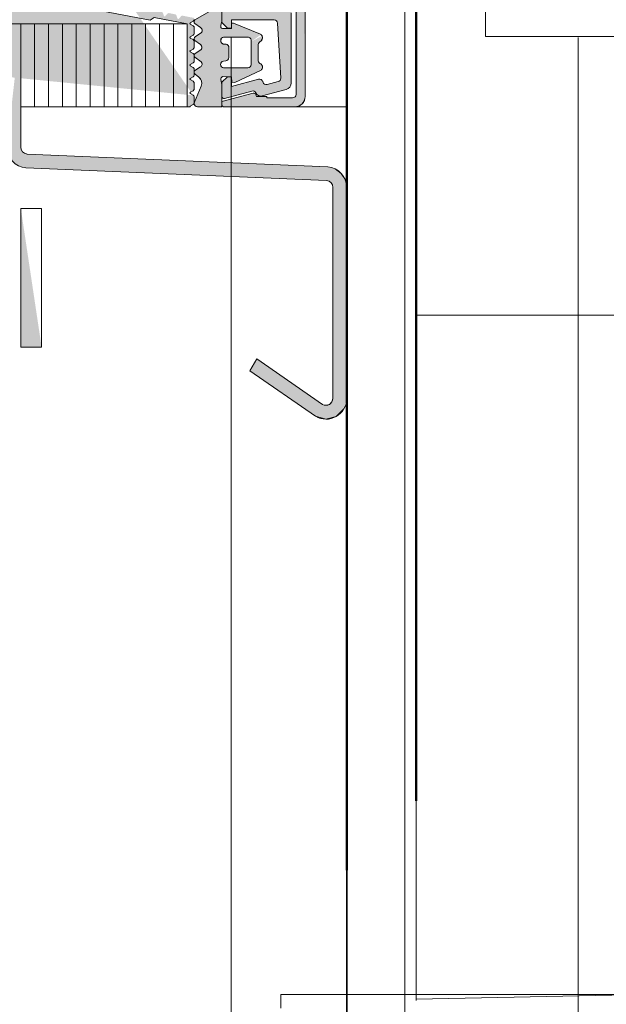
# Model space of a CAD drawing. Header units: millimetres. Extents: x 0 to 96, y -6 to 70.6.
# Tile 12 of 138: x 25.016 to 25.438, y -3.056 to -2.346. Entities that reach past the tile are written whole.
import ezdxf

# ---------------------------------------------------------------- set-up
doc = ezdxf.new("R2010")
doc.units = ezdxf.units.MM
doc.styles.add('Arial Narrow', font='ARIALN.TTF')
doc.dimstyles.new('Arch_Strakon_dimstyle', dxfattribs={"dimtxt": 15.75, "dimasz": 1, "dimexe": 1.25, "dimexo": 0.0625, "dimgap": 1, "dimtad": 0, "dimdec": 3, "dimzin": 12, "dimdsep": 46, "dimtxsty": 'Arial Narrow', "dimblk": 'Arrowhead_Tick', "dimsah": 1, "dimcen": 0, "dimse1": 1, "dimse2": 1, "dimclrd": 6, "dimclrt": 2, "dimazin": 0, "dimtfac": 1, "dimtdec": 4, "dimtmove": 0, "dimatfit": 3, "dimldrblk": 'NONE', "dimfxl": 1, "dimtvp": 1, "dimtolj": 1, "dimtzin": 0, "dimlwd": 13, "dimarcsym": 2})

# ---------------------------------------------------------------- blocks, each defined once
blk = doc.blocks.new('Arrowhead_Tick')
at = {"color": 0, "linetype": 'Continuous', "lineweight": -2}
for p, q in [((0, 20), (0, -10)), ((-1, 0), (0, 0)), ((10, 0), (0, 0))]:
    blk.add_line(p, q, dxfattribs=at)
at = {"color": 2, "linetype": 'Continuous', "lineweight": 35}
blk.add_line((4.419, 4.419), (-4.419, -4.419), dxfattribs=at)
blk = doc.blocks.new('*D90')
at = {"color": 6, "linetype": 'Continuous', "lineweight": 13}
blk.add_line((24.20627, -1.33862), (25.23361, -1.33862), dxfattribs=at)
at = {"layer": 'Defpoints', "color": 0}
for p in [(25.24361, -1.33862), (25.24361, -3.8306), (24.19627, -4.55915)]:
    blk.add_point(p, dxfattribs=at)
at = {"color": 6, "lineweight": 13, "xscale": 0.01, "yscale": 0.01, "zscale": 0.01}
for p, rotation in [((25.24361, -1.33862), 360), ((24.19627, -1.33862), 180)]:
    blk.add_blockref('Arrowhead_Tick', p, dxfattribs=dict(at, rotation=rotation))
at = {"color": 5, "lineweight": 0, "insert": (24.71994, -1.19928), "char_height": 0.175, "attachment_point": 5, "style": 'Arial Narrow'}
blk.add_mtext('\\A1;209', dxfattribs=at)
blk = doc.blocks.new('_None')
blk = doc.blocks.new('*D91')
at = {"color": 6, "linetype": 'Continuous', "lineweight": 13}
blk.add_line((25.25361, -1.33862), (27.66625, -1.33862), dxfattribs=at)
at = {"layer": 'Defpoints', "color": 0}
for p in [(27.67625, -1.33862), (27.67625, -3.3306), (25.24361, -3.8306)]:
    blk.add_point(p, dxfattribs=at)
at = {"color": 6, "lineweight": 13, "xscale": 0.01, "yscale": 0.01, "zscale": 0.01}
for p, rotation in [((27.67625, -1.33862), 360), ((25.24361, -1.33862), 180)]:
    blk.add_blockref('Arrowhead_Tick', p, dxfattribs=dict(at, rotation=rotation))
at = {"color": 5, "lineweight": 0, "insert": (26.45993, -1.19928), "char_height": 0.175, "attachment_point": 5, "style": 'Arial Narrow'}
blk.add_mtext('\\A1;487', dxfattribs=at)
blk = doc.blocks.new('*D215')
at = {"color": 6, "linetype": 'Continuous', "lineweight": 13}
blk.add_line((24.20627, -0.16909), (32.79428, -0.16909), dxfattribs=at)
at = {"layer": 'Defpoints', "color": 0}
for p in [(32.80428, -0.16909), (32.80428, -1.66753), (24.19627, -4.55915)]:
    blk.add_point(p, dxfattribs=at)
at = {"color": 6, "lineweight": 13, "xscale": 0.01, "yscale": 0.01, "zscale": 0.01}
blk.add_blockref('Arrowhead_Tick', (32.80428, -0.16909), dxfattribs=at)
at = {"color": 6, "lineweight": 13, "xscale": 0.01, "yscale": 0.01, "zscale": 0.01, "rotation": 180}
blk.add_blockref('Arrowhead_Tick', (24.19627, -0.16909), dxfattribs=at)
at = {"color": 2, "lineweight": 0, "insert": (28.50027, -0.04003), "char_height": 0.1575, "attachment_point": 5, "style": 'Arial Narrow'}
blk.add_mtext('\\A1;1722', dxfattribs=at)

msp = doc.modelspace()

# ---------------------------------------------------------------- hatches: boundary and pattern name
at = {"lineweight": 13, "true_color": 0x3f0000}
for points in [[(25.1408295, -2.4008682), (25.1410679, -2.4011788), (25.1412177, -2.4015406), (25.1412689, -2.4019288), (25.1412689, -2.4061549), (25.1412177, -2.4065431), (25.1410679, -2.4069049), (25.1408295, -2.4072155), (25.1405189, -2.4074539), (25.1385184, -2.4086088), (25.1384149, -2.4086883), (25.1383354, -2.4087918), (25.1382855, -2.4089124), (25.1382684, -2.4090418), (25.1362688, -2.4090418), (25.1362688, -2.3491423), (25.1124362, -2.3445814), (25.1095109, -2.346567), (24.9867387, -2.3230722), (24.9856482, -2.3231059), (24.9846758, -2.3236009), (24.9840069, -2.3244628), (24.9837688, -2.3255276), (24.9837688, -2.3535552), (24.9838829, -2.3541293), (24.9842081, -2.354616), (24.9846948, -2.3549411), (24.9852688, -2.3550552), (24.9864149, -2.355055), (24.988265, -2.3549317), (24.9900825, -2.3545649), (24.9918356, -2.3539609), (24.9934935, -2.3531304), (24.9950064, -2.3531151), (24.9960972, -2.3541636), (24.9961415, -2.355676), (24.995114, -2.3567867), (24.9934235, -2.3575749), (24.9925819, -2.358313), (24.9922687, -2.3593876), (24.9925819, -2.3604621), (24.9934235, -2.3612002), (24.9951137, -2.3619883), (24.9959553, -2.3627264), (24.9962685, -2.363801), (24.9959553, -2.3648756), (24.9951137, -2.3656136), (24.9934235, -2.3664017), (24.9925819, -2.3671398), (24.9922687, -2.3682144), (24.9925819, -2.369289), (24.9934235, -2.370027), (24.9951137, -2.3708151), (24.9960132, -2.37165), (24.9962558, -2.3728529), (24.9957502, -2.3739711), (24.9946867, -2.3745835), (24.9926852, -2.3750116), (24.9958629, -2.378402), (24.9960356, -2.3786249), (24.9961634, -2.3788763), (24.996242, -2.3791471), (24.9962685, -2.3794278), (24.9962685, -2.3817422), (24.996242, -2.3820229), (24.9961634, -2.3822937), (24.9960356, -2.382545), (24.9958629, -2.3827679), (24.9926852, -2.3861584), (24.9946867, -2.3865864), (24.9957502, -2.3871988), (24.9962558, -2.388317), (24.9960132, -2.38952), (24.9951137, -2.3903548), (24.9934235, -2.391143), (24.9925819, -2.391881), (24.9922687, -2.3929556), (24.9925819, -2.3940302), (24.9934235, -2.3947682), (24.9951137, -2.3955564), (24.9959553, -2.3962944), (24.9962685, -2.397369), (24.9959553, -2.3984436), (24.9951137, -2.3991816), (24.9934235, -2.3999698), (24.9924088, -2.4009383), (24.9921894, -2.4023239), (24.9928552, -2.4035586), (24.9941334, -2.4041365), (24.9957825, -2.405008), (24.9963514, -2.4067844), (24.9955153, -2.4084519), (24.9937515, -2.4090587), (24.9738678, -2.4072087), (24.9735332, -2.4071396), (24.9732221, -2.4069985), (24.9729496, -2.4067924), (24.9727292, -2.4065314), (24.9712762, -2.4039853), (24.9707459, -2.403451), (24.970019, -2.4032553), (24.9692921, -2.403451), (24.9687618, -2.4039853), (24.9676982, -2.4058297), (24.9674665, -2.4061278), (24.9671626, -2.4063518), (24.9668093, -2.4064849), (24.9664331, -2.406517), (24.9508728, -2.4050693), (24.9490951, -2.4045661), (24.9476153, -2.4034598), (24.9466297, -2.401897), (24.9462688, -2.400085), (24.9462688, -2.3600551), (24.9466494, -2.3581417), (24.9477333, -2.3565196), (24.9493554, -2.3554357), (24.9512688, -2.3550551), (24.9672688, -2.3550551), (24.9678429, -2.3551693), (24.9683295, -2.3554944), (24.9686547, -2.3559811), (24.9687688, -2.3565551), (24.9687688, -2.3581277), (24.968788, -2.3583258), (24.9688449, -2.3585166), (24.9689373, -2.3586928), (24.9690618, -2.3588481), (24.9707556, -2.3607466), (24.9709347, -2.3610564), (24.9709969, -2.3614087), (24.9709347, -2.3617611), (24.9707556, -2.3620708), (24.9690618, -2.3639694), (24.968933, -2.3641356), (24.9688391, -2.3643237), (24.9687836, -2.3645265), (24.9687688, -2.3647363), (24.9687688, -2.4002616), (24.969135, -2.4011455), (24.9700188, -2.4015116), (24.9709027, -2.4011455), (24.9712688, -2.4002616), (24.9712688, -2.3004723), (24.9713199, -2.3000841), (24.9714698, -2.2997223), (24.9717082, -2.2994116), (24.9720188, -2.2991733), (24.9765188, -2.2965753), (24.9768295, -2.2963369), (24.9770679, -2.2960262), (24.9772177, -2.2956645), (24.9772688, -2.2952762), (24.9772688, -2.2730083), (24.9772177, -2.27262), (24.9770679, -2.2722583), (24.9768295, -2.2719476), (24.9765188, -2.2717093), (24.9720188, -2.2691113), (24.9717082, -2.2688729), (24.9714698, -2.2685623), (24.9713199, -2.2682005), (24.9712688, -2.2678123), (24.9712688, -2.1680229), (24.9709027, -2.167139), (24.9700188, -2.1667729), (24.969135, -2.167139), (24.9687688, -2.1680229), (24.9687688, -2.2035483), (24.9687836, -2.203758), (24.9688391, -2.2039608), (24.968933, -2.2041489), (24.9690618, -2.2043151), (24.9707556, -2.2062137), (24.9709347, -2.2065234), (24.9709969, -2.2068758), (24.9709347, -2.2072281), (24.9707556, -2.2075379), (24.9690618, -2.2094364), (24.9689373, -2.2095917), (24.9688449, -2.209768), (24.968788, -2.2099587), (24.9687688, -2.2101568), (24.9687688, -2.2117294), (24.9686547, -2.2123035), (24.9683295, -2.2127901), (24.9678429, -2.2131153), (24.9672688, -2.2132294), (24.9512688, -2.2132294), (24.9493554, -2.2128488), (24.9477333, -2.211765), (24.9466494, -2.2101429), (24.9462688, -2.2082294), (24.9462688, -2.1681995), (24.9466297, -2.1663875), (24.9476153, -2.1648247), (24.9490951, -2.1637184), (24.9508728, -2.1632152), (24.9664331, -2.1617675), (24.9668093, -2.1617997), (24.9671626, -2.1619327), (24.9674665, -2.1621567), (24.9676982, -2.1624549), (24.9687618, -2.1642992), (24.9692921, -2.1648335), (24.970019, -2.1650293), (24.9707459, -2.1648335), (24.9712762, -2.1642992), (24.9727292, -2.1617531), (24.9729496, -2.1614921), (24.9732221, -2.161286), (24.9735332, -2.1611449), (24.9738678, -2.1610758), (24.9937515, -2.1592259), (24.9955153, -2.1598327), (24.9963514, -2.1615001), (24.9957825, -2.1632765), (24.9941334, -2.164148), (24.9928552, -2.164726), (24.9921894, -2.1659607), (24.9924088, -2.1673462), (24.9934235, -2.1683148), (24.9951137, -2.1691029), (24.9959553, -2.169841), (24.9962685, -2.1709156), (24.9959553, -2.1719902), (24.9951137, -2.1727282), (24.9934235, -2.1735163), (24.9925819, -2.1742544), (24.9922687, -2.175329), (24.9925819, -2.1764036), (24.9934235, -2.1771416), (24.9951137, -2.1779297), (24.9960132, -2.1787646), (24.9962558, -2.1799675), (24.9957502, -2.1810857), (24.9946867, -2.1816981), (24.9926852, -2.1821262), (24.9958629, -2.1855166), (24.9960356, -2.1857395), (24.9961634, -2.1859909), (24.996242, -2.1862617), (24.9962685, -2.1865424), (24.9962685, -2.1888568), (24.996242, -2.1891375), (24.9961634, -2.1894083), (24.9960356, -2.1896596), (24.9958629, -2.1898825), (24.9926852, -2.193273), (24.9946867, -2.193701), (24.9957502, -2.1943134), (24.9962558, -2.1954316), (24.9960132, -2.1966346), (24.9951137, -2.1974694), (24.9934235, -2.1982576), (24.9925819, -2.1989956), (24.9922687, -2.2000702), (24.9925819, -2.2011448), (24.9934235, -2.2018828), (24.9951137, -2.202671), (24.9959553, -2.203409), (24.9962685, -2.2044836), (24.9959553, -2.2055582), (24.9951137, -2.2062962), (24.9934235, -2.2070844), (24.9925819, -2.2078224), (24.9922687, -2.208897), (24.9925819, -2.2099716), (24.9934235, -2.2107096), (24.995114, -2.2114979), (24.9961415, -2.2126085), (24.9960972, -2.2141209), (24.9950064, -2.2151695), (24.9934935, -2.2151541), (24.9918356, -2.2143236), (24.9900825, -2.2137197), (24.988265, -2.2133528), (24.9864149, -2.2132296), (24.9852688, -2.2132293), (24.9846948, -2.2133434), (24.9842082, -2.2136685), (24.983883, -2.214155), (24.9837688, -2.214729), (24.9837688, -2.3153461), (24.9839165, -2.3161926), (24.9843421, -2.3169391), (24.9849953, -2.3174974), (24.9857989, -2.3178016), (25.0147775, -2.3233472), (25.0150272, -2.3233526), (25.0152648, -2.3232758), (25.015464, -2.3231253), (25.0156028, -2.3229176), (25.0160652, -2.3222256), (25.0167293, -2.3217237), (25.0175213, -2.3214676), (25.0183535, -2.3214858), (25.1176063, -2.3404801), (25.117978, -2.3406033), (25.1183051, -2.3408184), (25.1185654, -2.341111), (25.1187412, -2.3414609), (25.1194995, -2.3436427), (25.1196449, -2.3438569), (25.1198778, -2.3439697), (25.120136, -2.3439509), (25.1203501, -2.3438055), (25.1218605, -2.3420578), (25.122153, -2.3417975), (25.1225029, -2.3416218), (25.1228864, -2.3415426), (25.1232773, -2.3415654), (25.127428, -2.3423597), (25.1277997, -2.3424828), (25.1281269, -2.342698), (25.1283872, -2.3429905), (25.1285629, -2.3433405), (25.1293213, -2.3455223), (25.1294666, -2.3457365), (25.1296996, -2.3458493), (25.1299577, -2.3458304), (25.1301719, -2.3456851), (25.1316822, -2.3439374), (25.1319748, -2.3436771), (25.1323247, -2.3435014), (25.1327082, -2.3434222), (25.1330991, -2.3434449), (25.1412688, -2.3450084), (25.1412688, -2.3461549), (25.1412177, -2.3465431), (25.1410679, -2.3469049), (25.1408295, -2.3472155), (25.1405188, -2.3474539), (25.1385184, -2.3486089), (25.1383354, -2.3487919), (25.1382684, -2.3490419), (25.1383354, -2.3492919), (25.1385184, -2.3494749), (25.1405188, -2.3506298), (25.1408295, -2.3508682), (25.1410679, -2.3511789), (25.1412177, -2.3515406), (25.1412688, -2.3519289), (25.1412688, -2.3561549), (25.1412177, -2.3565431), (25.1410679, -2.3569049), (25.1408295, -2.3572155), (25.1405188, -2.3574539), (25.1385184, -2.3586089), (25.1383354, -2.3587919), (25.1382684, -2.3590419), (25.1383354, -2.3592919), (25.1385184, -2.3594749), (25.1405188, -2.3606298), (25.1408295, -2.3608682), (25.1410679, -2.3611789), (25.1412177, -2.3615406), (25.1412688, -2.3619289), (25.1412688, -2.3661549), (25.1412177, -2.3665431), (25.1410679, -2.3669049), (25.1408295, -2.3672155), (25.1405188, -2.3674539), (25.1385184, -2.3686089), (25.1383354, -2.3687919), (25.1382684, -2.3690419), (25.1383354, -2.3692919), (25.1385184, -2.3694749), (25.1405188, -2.3706298), (25.1408295, -2.3708682), (25.1410679, -2.3711789), (25.1412177, -2.3715406), (25.1412688, -2.3719289), (25.1412688, -2.3761549), (25.1412177, -2.3765431), (25.1410679, -2.3769049), (25.1408295, -2.3772155), (25.1405188, -2.3774539), (25.1385184, -2.3786089), (25.1383354, -2.3787919), (25.1382684, -2.3790419), (25.1383354, -2.3792919), (25.1385184, -2.3794749), (25.1405188, -2.3806298), (25.1408295, -2.3808682), (25.1410679, -2.3811789), (25.1412177, -2.3815406), (25.1412688, -2.3819289), (25.1412688, -2.3861549), (25.1412177, -2.3865431), (25.1410679, -2.3869049), (25.1408295, -2.3872155), (25.1405188, -2.3874539), (25.1385184, -2.3886088), (25.1383354, -2.3887919), (25.1382684, -2.3890419), (25.1383354, -2.3892919), (25.1385184, -2.3894749), (25.1405188, -2.3906298), (25.1408295, -2.3908682), (25.1410679, -2.3911789), (25.1412177, -2.3915406), (25.1412688, -2.3919289), (25.1412688, -2.3961549), (25.1412177, -2.3965431), (25.1410679, -2.3969049), (25.1408295, -2.3972155), (25.1405188, -2.3974539), (25.1385184, -2.3986088), (25.1383354, -2.3987919), (25.1382684, -2.3990419), (25.1383354, -2.3992919), (25.1385184, -2.3994749), (25.1405188, -2.4006298), (24.991001, -2.183483), (24.9922687, -2.1822152), (24.9906164, -2.1825686), (24.9901785, -2.182592), (24.9897549, -2.1824789), (24.9893871, -2.1822403), (24.9891111, -2.1818996), (24.9885627, -2.1809496), (24.9881506, -2.1804899), (24.9875883, -2.1802351), (24.986971, -2.1802284), (24.9864033, -2.1804708), (24.9825848, -2.1831446), (24.9821391, -2.1835441), (24.9818012, -2.1840381), (24.9815904, -2.1845982), (24.9815187, -2.1851924), (24.9815187, -2.1902067), (24.9815904, -2.1908009), (24.9818012, -2.1913611), (24.9821391, -2.1918551), (24.9825848, -2.1922546), (24.9864033, -2.1949283), (24.9870053, -2.1951777), (24.9876562, -2.1951492), (24.9882342, -2.1948484), (24.9886309, -2.1943314), (24.9891111, -2.1934996), (24.9893871, -2.1931589), (24.9897549, -2.1929203), (24.9901785, -2.1928071), (24.9906164, -2.1928305), (24.9922687, -2.1931839), (24.991001, -2.1919161), (24.99069, -2.1915373), (24.990459, -2.1911051), (24.9903168, -2.1906361), (24.9902687, -2.1901484), (24.9902687, -2.1852508), (24.9903168, -2.1847631), (24.990459, -2.1842941), (24.99069, -2.1838619), (24.991001, -2.183483), (24.9922687, -2.3860693), (24.991001, -2.3848015), (24.99069, -2.3844227), (24.990459, -2.3839905), (24.9903168, -2.3835215), (24.9902687, -2.3830338), (24.9902687, -2.3781362), (24.9903168, -2.3776484), (24.990459, -2.3771795), (24.99069, -2.3767472), (24.991001, -2.3763684), (24.9922687, -2.3751006), (24.9906164, -2.375454), (24.9901785, -2.3754774), (24.9897549, -2.3753643), (24.9893871, -2.3751257), (24.9891111, -2.374785), (24.9886309, -2.3739531), (24.9882342, -2.3734362), (24.9876562, -2.3731353), (24.9870053, -2.3731069), (24.9864033, -2.3733562), (24.9825848, -2.37603), (24.9821391, -2.3764295), (24.9818012, -2.3769235), (24.9815904, -2.3774836), (24.9815187, -2.3780778), (24.9815187, -2.3830921), (24.9815904, -2.3836863), (24.9818012, -2.3842465), (24.9821391, -2.3847405), (24.9825848, -2.38514), (24.9864033, -2.3878137), (24.986971, -2.3880561), (24.9875883, -2.3880494), (24.9881506, -2.3877946), (24.9885627, -2.387335), (24.9891111, -2.386385), (24.9893871, -2.3860443), (24.9897549, -2.3858056), (24.9901785, -2.3856925), (24.9906164, -2.3857159), (24.9922687, -2.3860693)], [(25.2206804, -2.4045124), (25.2190546, -2.4069456), (25.2166214, -2.4085714), (25.2137513, -2.4091423), (25.1627513, -2.4091423), (25.1621772, -2.4090281), (25.1616906, -2.4087029), (25.1613654, -2.4082163), (25.1612513, -2.4076423), (25.1612513, -2.4052643), (25.1839082, -2.3991934), (25.1844922, -2.3991551), (25.1850464, -2.3993432), (25.1854865, -2.3997291), (25.1857453, -2.400254), (25.1861173, -2.4016423), (25.1937513, -2.4016423), (25.1937513, -2.4026423), (25.2122513, -2.4026423), (25.213208, -2.402452), (25.214019, -2.40191), (25.214561, -2.401099), (25.2147513, -2.4001423), (25.214561, -2.1671856), (25.2147513, -2.1681423), (25.214019, -2.1663745), (25.213208, -2.1658326), (25.2122513, -2.1656423), (25.1937513, -2.1656423), (25.1937513, -2.1666423), (25.1861173, -2.1666423), (25.1857453, -2.1680305), (25.1854865, -2.1685554), (25.1850464, -2.1689413), (25.1844922, -2.1691294), (25.1839082, -2.1690912), (25.1612513, -2.1630202), (25.1612513, -2.1606423), (25.1613654, -2.1600682), (25.1616906, -2.1595816), (25.1621772, -2.1592564), (25.1627513, -2.1591423), (25.2137513, -2.1591423), (25.2166214, -2.1597132), (25.2190546, -2.161339), (25.2206804, -2.1637721), (25.2212513, -2.1666423)], [(25.1612525, -2.3091472), (25.1612525, -2.3483972), (25.1652525, -2.3523972), (25.1682525, -2.3523972), (25.1682525, -2.3463972), (25.1988905, -2.3463972), (25.1998144, -2.3465741), (25.2006074, -2.34708), (25.2011574, -2.347843), (25.2013865, -2.3487554), (25.2036372, -2.3883762), (25.2035406, -2.3892202), (25.203167, -2.3899831), (25.2025595, -2.3905768), (25.2017883, -2.3909328), (25.1939583, -2.3930309), (25.1929849, -2.3930947), (25.1920612, -2.3927811), (25.1913279, -2.392138), (25.1908964, -2.3912631), (25.1908101, -2.3909411), (25.1903787, -2.3900662), (25.1896453, -2.389423), (25.1887216, -2.3891095), (25.1877483, -2.3891733), (25.1682525, -2.3943972), (25.1682525, -2.3873972), (25.1652525, -2.3873972), (25.1612525, -2.3913972), (25.1612525, -2.4015649), (25.1614072, -2.4022283), (25.1618394, -2.4027549), (25.1624599, -2.4030361), (25.1631408, -2.4030138), (25.1828377, -2.397736), (25.183699, -2.39766), (25.1845346, -2.3978819), (25.1852447, -2.3983752), (25.1857443, -2.3990809), (25.1865436, -2.4002099), (25.1876797, -2.4009992), (25.1890167, -2.4013543), (25.1903947, -2.4012327), (25.2075466, -2.3966368), (25.2090304, -2.3959646), (25.2102193, -2.394851), (25.2109872, -2.3934144), (25.2112525, -2.3918072), (25.2112525, -2.3413972), (25.2108719, -2.3394837), (25.2097881, -2.3378616), (25.208166, -2.3367778), (25.2062525, -2.3363972), (25.1762525, -2.3363972)], [(25.1901753, -2.3579948), (25.1905054, -2.3591925), (25.1903293, -2.3604222), (25.1896763, -2.361479), (25.1885013, -2.362299), (25.1880502, -2.3627917), (25.187714, -2.363369), (25.1875079, -2.3640044), (25.1874413, -2.364669), (25.1874663, -2.375234), (25.1875171, -2.375959), (25.1877452, -2.3766491), (25.1881362, -2.3772617), (25.1886663, -2.377759), (25.1892163, -2.377989), (25.1897521, -2.3784673), (25.1901586, -2.3790595), (25.1904122, -2.3797314), (25.1904984, -2.3804445), (25.1904294, -2.3810836), (25.1902254, -2.3816932), (25.189896, -2.3822451), (25.1894563, -2.382714), (25.1706913, -2.391579), (25.1683175, -2.3912317), (25.1682506, -2.3874027), (25.1616311, -2.3872991), (25.1611608, -2.3876864), (25.1608025, -2.3881791), (25.160579, -2.3887459), (25.1605046, -2.3893506), (25.1612459, -2.3928977), (25.1612513, -2.408279), (25.1611717, -2.4086041), (25.1609818, -2.4088796), (25.1607063, -2.4090695), (25.1603813, -2.409149), (25.1435778, -2.4091511), (25.1426778, -2.4089389), (25.1419227, -2.408405), (25.1414227, -2.4076271), (25.1412505, -2.4067186), (25.1412625, -2.4064805), (25.1412986, -2.4062449), (25.1413583, -2.4060142), (25.1414411, -2.4057907), (25.1464426, -2.3941298), (25.1468602, -2.3923923), (25.1466768, -2.3906148), (25.1459132, -2.3889992), (25.1446563, -2.387729), (25.1419236, -2.3856079), (25.1414317, -2.3850032), (25.141243, -2.3842468), (25.1413931, -2.3834819), (25.1418536, -2.3828529), (25.1458413, -2.380259), (25.1465973, -2.3795073), (25.1469548, -2.378503), (25.1468439, -2.3774427), (25.1462863, -2.376534), (25.1418177, -2.373288), (25.1414026, -2.3727414), (25.1412389, -2.3720749), (25.1413536, -2.3713983), (25.1417277, -2.370823), (25.1457263, -2.368279), (25.1465389, -2.3674037), (25.1468779, -2.3662585), (25.1459663, -2.364119), (25.1466728, -2.365082), (25.1418543, -2.361203), (25.1413903, -2.3606371), (25.1412338, -2.3599222), (25.1414188, -2.3592142), (25.141905, -2.3586673), (25.1458663, -2.356039), (25.1467025, -2.3551477), (25.1470213, -2.3539678), (25.1467478, -2.3527766), (25.1459463, -2.351854), (25.1418023, -2.349108), (25.1413896, -2.3485112), (25.1412309, -2.3478032), (25.1413492, -2.3470873), (25.1417273, -2.346468), (25.1556963, -2.338384), (25.1564813, -2.338454), (25.1592763, -2.3382404), (25.1604759, -2.3384577), (25.1607679, -2.3385267), (25.1610151, -2.3386969), (25.1611837, -2.3389451), (25.1612509, -2.3392376), (25.1612509, -2.3474427), (25.1604763, -2.350444), (25.1604007, -2.3511355), (25.1606203, -2.3517955), (25.1610952, -2.3523038), (25.1617387, -2.3525678), (25.1682484, -2.3525927), (25.168298, -2.3487414), (25.1697284, -2.3486927), (25.1891113, -2.356824), (25.1891841, -2.3568722), (25.1892555, -2.3569225), (25.1893255, -2.3569748), (25.1893939, -2.357029), (25.1824813, -2.362039), (25.1824716, -2.3609799), (25.1820578, -2.3600049), (25.1813028, -2.359262), (25.1803213, -2.358864), (25.1625313, -2.358919), (25.161071, -2.3597005), (25.1604008, -2.3612151), (25.1608045, -2.3628214), (25.1621113, -2.363839), (25.1643213, -2.363954), (25.1651117, -2.3642505), (25.1657554, -2.3647967), (25.1661768, -2.3655282), (25.1663263, -2.366359), (25.1662363, -2.373609), (25.1660654, -2.3744527), (25.165602, -2.3751781), (25.1649082, -2.3756878), (25.1640775, -2.3759132), (25.1624063, -2.376044), (25.1608836, -2.3769228), (25.1602954, -2.3785796), (25.160923, -2.3802219), (25.1624663, -2.381064), (25.1800113, -2.380959), (25.1808745, -2.3807625), (25.1816181, -2.3802819), (25.1821519, -2.3795756), (25.1824113, -2.378729), (25.1824813, -2.362039)]]:
    msp.add_hatch(color=18, dxfattribs=at).paths.add_polyline_path(points)
at = {"lineweight": 13, "true_color": 0xff0000}
for points in [[(25.0063717, -2.4380811), (25.0073912, -2.4435185), (25.010312, -2.4482168), (25.0147369, -2.4515372), (25.0200644, -2.4530283), (25.2366872, -2.4621898), (25.2384628, -2.4626864), (25.2399378, -2.4637928), (25.2409114, -2.4653586), (25.2412514, -2.4671708), (25.2412514, -2.6191492), (25.2405754, -2.6216597), (25.2387303, -2.6234914), (25.2362148, -2.624149), (25.2337093, -2.6234547), (25.1863754, -2.5907453), (25.1812912, -2.5993564), (25.2286251, -2.6320658), (25.2361417, -2.6341488), (25.243688, -2.6321759), (25.2492235, -2.6266808), (25.2512514, -2.6191492), (25.2512514, -2.4671708), (25.2502315, -2.4617342), (25.2473106, -2.4570369), (25.2428857, -2.4537177), (25.2375587, -2.4522278), (25.0209359, -2.4430664), (25.0191602, -2.4425697), (25.0176853, -2.4414633), (25.0167117, -2.4398976), (25.0163717, -2.4380854), (25.0163717, -2.349181)], [(25.0163717, -2.4823459), (25.0163717, -2.5823459), (25.0313717, -2.5823459)]]:
    msp.add_hatch(color=1, dxfattribs=at).paths.add_polyline_path(points)

# ---------------------------------------------------------------- linework, layer by layer
at = {"color": 6, "linetype": 'Continuous', "lineweight": 13}
for p, q in [((25.2512514, -1.6675278), (25.2512514, -2.4091472)), ((25.3512514, -2.1583388), (25.3512514, -2.3583457)), ((25.2147513, -2.1681423), (25.2147513, -2.4001423)), ((25.2212513, -2.4016423), (25.2212513, -2.1666423)), ((25.1612525, -2.3483972), (25.1612525, -2.2198972)), ((25.2930467, -2.2924802), (25.2930467, -3.3306016)), ((25.1095109, -2.346567), (24.9867387, -2.3230722)), ((25.1556963, -2.338384), (25.1417273, -2.346468)), ((25.1612509, -2.3474427), (25.1612509, -2.3392376)), ((25.2112525, -2.3413972), (25.2112525, -2.3918072)), ((25.1124362, -2.3445814), (25.1095109, -2.346567)), ((25.1362688, -2.3491423), (25.1124362, -2.3445814)), ((25.1405188, -2.3474539), (25.1385184, -2.3486089)), ((25.1604763, -2.350444), (25.1612509, -2.3474427)), ((25.1652525, -2.3523972), (25.1612525, -2.3483972)), ((25.1988905, -2.3463972), (25.1682525, -2.3463972)), ((25.1682525, -2.3463972), (25.1682525, -2.3523972)), ((25.0063717, -2.3491768), (25.0163717, -2.349181)), ((25.0163717, -2.3491732), (25.0163717, -2.4090418)), ((25.1362688, -2.3491732), (25.0163717, -2.3491732)), ((25.0163717, -2.349181), (25.0163717, -2.4380854)), ((25.0263203, -2.4090418), (25.0263203, -2.3491732)), ((25.0363203, -2.4090418), (25.0363203, -2.3491732)), ((25.0463203, -2.4090418), (25.0463203, -2.3491732)), ((25.0563203, -2.4090418), (25.0563203, -2.3491732)), ((25.0663203, -2.4090418), (25.0663203, -2.3491732)), ((25.0763203, -2.4090418), (25.0763203, -2.3491732)), ((25.0863203, -2.4090418), (25.0863203, -2.3491732)), ((25.0963203, -2.4090418), (25.0963203, -2.3491732)), ((25.1063203, -2.4090418), (25.1063203, -2.3491732)), ((25.1163203, -2.4090418), (25.1163203, -2.3491732)), ((25.1263203, -2.4090418), (25.1263203, -2.3491732)), ((25.1362688, -2.4090418), (25.1362688, -2.3491423)), ((25.1362688, -2.4090418), (25.1362688, -2.3491732)), ((25.1385184, -2.3494749), (25.1405188, -2.3506298)), ((25.1412688, -2.3519289), (25.1412688, -2.3561549)), ((25.1418023, -2.349108), (25.1459463, -2.351854)), ((25.1682484, -2.3525927), (25.1617387, -2.3525678)), ((25.1682525, -2.3523972), (25.1652525, -2.3523972)), ((25.168298, -2.3487414), (25.1682484, -2.3525927)), ((25.1697284, -2.3486927), (25.168298, -2.3487414)), ((25.1891113, -2.356824), (25.1697284, -2.3486927)), ((25.2036372, -2.3883762), (25.2013865, -2.3487554)), ((25.1405188, -2.3574539), (25.1385184, -2.3586089)), ((25.1385184, -2.3594749), (25.1405188, -2.3606298)), ((25.1412688, -2.3619289), (25.1412688, -2.3661549)), ((25.1418543, -2.361203), (25.1459663, -2.364119)), ((25.1458663, -2.356039), (25.141905, -2.3586673)), ((25.1625313, -2.358919), (25.1803213, -2.358864)), ((25.1680467, -2.3591492), (25.1680467, -3.3306016)), ((25.1824813, -2.362039), (25.1824113, -2.378729)), ((25.1885013, -2.362299), (25.1896763, -2.361479)), ((25.3512514, -2.3583457), (27.6512514, -2.3583457)), ((25.4180467, -2.3591492), (25.4180467, -3.3306016)), ((25.1405188, -2.3674539), (25.1385184, -2.3686089)), ((25.1385184, -2.3694749), (25.1405188, -2.3706298)), ((25.1457263, -2.368279), (25.1417277, -2.370823)), ((25.1643213, -2.363954), (25.1621113, -2.363839)), ((25.1662363, -2.373609), (25.1663263, -2.366359)), ((25.1874663, -2.375234), (25.1874413, -2.364669)), ((25.1412688, -2.3719289), (25.1412688, -2.3761549)), ((25.1418177, -2.373288), (25.1462863, -2.376534)), ((25.1624063, -2.376044), (25.1640775, -2.3759132)), ((25.1405188, -2.3774539), (25.1385184, -2.3786089)), ((25.1385184, -2.3794749), (25.1405188, -2.3806298)), ((25.1412688, -2.3819289), (25.1412688, -2.3861549)), ((25.1458413, -2.380259), (25.1418536, -2.3828529)), ((25.1800113, -2.380959), (25.1624663, -2.381064)), ((25.1706913, -2.391579), (25.1894563, -2.382714)), ((25.1892163, -2.377989), (25.1886663, -2.377759)), ((25.1405188, -2.3874539), (25.1385184, -2.3886088)), ((25.1385184, -2.3894749), (25.1405188, -2.3906298)), ((25.1419236, -2.3856079), (25.1446563, -2.387729)), ((25.1612459, -2.3928977), (25.1605046, -2.3893506)), ((25.1612525, -2.3913972), (25.1652525, -2.3873972)), ((25.1616311, -2.3872991), (25.1682506, -2.3874027)), ((25.1652525, -2.3873972), (25.1682525, -2.3873972)), ((25.1682506, -2.3874027), (25.1683175, -2.3912317)), ((25.1682525, -2.3873972), (25.1682525, -2.3943972)), ((25.1682525, -2.3943972), (25.1877483, -2.3891733)), ((25.1939583, -2.3930309), (25.2017883, -2.3909328)), ((25.1405188, -2.3974539), (25.1385184, -2.3986088)), ((25.1412688, -2.3919289), (25.1412688, -2.3961549)), ((25.1464426, -2.3941298), (25.1414411, -2.4057907)), ((25.1612513, -2.408279), (25.1612459, -2.3928977)), ((25.1612525, -2.4015649), (25.1612525, -2.3913972)), ((25.1828377, -2.397736), (25.1631408, -2.4030138)), ((25.1683175, -2.3912317), (25.1706913, -2.391579)), ((25.2075466, -2.3966368), (25.1903947, -2.4012327)), ((25.1385184, -2.3994749), (25.1405188, -2.4006298)), ((25.1412689, -2.4019288), (25.1412689, -2.4061549)), ((25.1839082, -2.3991934), (25.1612513, -2.4052643)), ((25.1612513, -2.4052643), (25.1612513, -2.4076423)), ((25.1861173, -2.4016423), (25.1857453, -2.400254)), ((25.1937513, -2.4016423), (25.1861173, -2.4016423)), ((25.1937513, -2.4026423), (25.1937513, -2.4016423)), ((25.2122513, -2.4026423), (25.1937513, -2.4026423)), ((25.0163717, -2.4090418), (25.1362688, -2.4090418)), ((25.1382684, -2.4090418), (25.1362688, -2.4090418)), ((25.1405189, -2.4074539), (25.1385184, -2.4086088)), ((25.1435778, -2.4091511), (25.1603813, -2.409149)), ((25.1612512, -2.4091423), (25.1610013, -2.4091423)), ((25.1612512, -2.4091521), (25.1610013, -2.4091521)), ((25.1627513, -2.4091423), (25.2137513, -2.4091423)), ((25.2512514, -2.4091472), (25.2140221, -2.4091472)), ((25.2212513, -2.4091423), (25.2210013, -2.4091423)), ((25.0209359, -2.4430664), (25.2375587, -2.4522278)), ((25.2366872, -2.4621898), (25.0200644, -2.4530283)), ((25.2412514, -2.6191492), (25.2412514, -2.4671708)), ((25.2512514, -2.4671708), (25.2512514, -2.6191492)), ((25.0163717, -2.4823459), (25.0313717, -2.4823459)), ((25.0163717, -2.5823459), (25.0163717, -2.4823459)), ((25.0313717, -2.4823459), (25.0313717, -2.5823459)), ((25.3012514, -2.5591492), (32.3680467, -2.5591492)), ((25.0313717, -2.5823459), (25.0163717, -2.5823459)), ((25.1812912, -2.5993564), (25.1863754, -2.5907453)), ((25.1863754, -2.5907453), (25.2337093, -2.6234547)), ((25.2286251, -2.6320658), (25.1812912, -2.5993564))]:
    msp.add_line(p, q, dxfattribs=at)
at = {"color": 2, "linetype": 'Continuous', "lineweight": 35}
msp.add_line((25.2512514, -1.6778567), (25.2512514, -4.9117746), dxfattribs=at)
msp.add_line((25.2512514, -1.6778567), (25.2512514, -4.9117746), dxfattribs=at)
at = {"color": 4, "linetype": 'Continuous', "lineweight": 50}
for p, q in [((25.2512514, -2.1591492), (25.2512514, -2.9591407)), ((25.3012514, -2.1591492), (25.3012514, -2.9091407))]:
    msp.add_line(p, q, dxfattribs=at)
at = {"color": 7, "linetype": 'Continuous', "lineweight": 18}
for p, q in [((25.2512514, -2.1591492), (25.2512514, -3.1041728)), ((25.3012514, -2.1591492), (25.3012514, -3.0531339)), ((25.3012514, -3.0521511), (32.4792755, -2.90452)), ((25.2037898, -3.0487226), (25.2037898, -3.0584593)), ((25.7176107, -3.0487226), (25.2037898, -3.0487226))]:
    msp.add_line(p, q, dxfattribs=at)
at = {"color": 9, "linetype": 'Continuous', "lineweight": 0}
for p, q in [((25.2147513, -2.4001423), (25.2147513, -2.1681423)), ((25.2212513, -2.1666423), (25.2212513, -2.4016423)), ((25.1612525, -2.3483972), (25.1612525, -2.3091472)), ((25.1095109, -2.346567), (24.9867387, -2.3230722)), ((25.2112525, -2.3413972), (25.2112525, -2.3918072)), ((25.1124362, -2.3445814), (25.1095109, -2.346567)), ((25.1362688, -2.3491423), (25.1124362, -2.3445814)), ((25.1405188, -2.3474539), (25.1385184, -2.3486089)), ((25.1408295, -2.3472155), (25.1405188, -2.3474539)), ((25.1410679, -2.3469049), (25.1408295, -2.3472155)), ((25.1412177, -2.3465431), (25.1410679, -2.3469049)), ((25.1412688, -2.3461549), (25.1412177, -2.3465431)), ((25.1412309, -2.3478032), (25.1413492, -2.3470873)), ((25.1413896, -2.3485112), (25.1412309, -2.3478032)), ((25.1413492, -2.3470873), (25.1417273, -2.346468)), ((25.1652525, -2.3523972), (25.1612525, -2.3483972)), ((25.1988905, -2.3463972), (25.1682525, -2.3463972)), ((25.1682525, -2.3463972), (25.1682525, -2.3523972)), ((25.1998144, -2.3465741), (25.1988905, -2.3463972)), ((25.2006074, -2.34708), (25.1998144, -2.3465741)), ((25.2011574, -2.347843), (25.2006074, -2.34708)), ((25.2013865, -2.3487554), (25.2011574, -2.347843)), ((25.1383354, -2.3487919), (25.1382684, -2.3490419)), ((25.1382684, -2.3490419), (25.1383354, -2.3492919)), ((25.1385184, -2.3486089), (25.1383354, -2.3487919)), ((25.1383354, -2.3492919), (25.1385184, -2.3494749)), ((25.1385184, -2.3494749), (25.1405188, -2.3506298)), ((25.1405188, -2.3506298), (25.1408295, -2.3508682)), ((25.1408295, -2.3508682), (25.1410679, -2.3511789)), ((25.1410679, -2.3511789), (25.1412177, -2.3515406)), ((25.1412177, -2.3515406), (25.1412688, -2.3519289)), ((25.1412688, -2.3519289), (25.1412688, -2.3561549)), ((25.1467478, -2.3527766), (25.1459463, -2.351854)), ((25.1467025, -2.3551477), (25.1470213, -2.3539678)), ((25.1470213, -2.3539678), (25.1467478, -2.3527766)), ((25.1604007, -2.3511355), (25.1606203, -2.3517955)), ((25.1606203, -2.3517955), (25.1610952, -2.3523038)), ((25.1610952, -2.3523038), (25.1617387, -2.3525678)), ((25.1682525, -2.3523972), (25.1652525, -2.3523972)), ((25.2036372, -2.3883762), (25.2013865, -2.3487554)), ((25.1383354, -2.3587919), (25.1382684, -2.3590419)), ((25.1382684, -2.3590419), (25.1383354, -2.3592919)), ((25.1385184, -2.3586089), (25.1383354, -2.3587919)), ((25.1383354, -2.3592919), (25.1385184, -2.3594749)), ((25.1405188, -2.3574539), (25.1385184, -2.3586089)), ((25.1385184, -2.3594749), (25.1405188, -2.3606298)), ((25.1408295, -2.3572155), (25.1405188, -2.3574539)), ((25.1405188, -2.3606298), (25.1408295, -2.3608682)), ((25.1410679, -2.3569049), (25.1408295, -2.3572155)), ((25.1408295, -2.3608682), (25.1410679, -2.3611789)), ((25.1412177, -2.3565431), (25.1410679, -2.3569049)), ((25.1410679, -2.3611789), (25.1412177, -2.3615406)), ((25.1412688, -2.3561549), (25.1412177, -2.3565431)), ((25.1412177, -2.3615406), (25.1412688, -2.3619289)), ((25.1412338, -2.3599222), (25.1414188, -2.3592142)), ((25.1413903, -2.3606371), (25.1412338, -2.3599222)), ((25.1412688, -2.3619289), (25.1412688, -2.3661549)), ((25.1414188, -2.3592142), (25.141905, -2.3586673)), ((25.161071, -2.3597005), (25.1604008, -2.3612151)), ((25.1604008, -2.3612151), (25.1608045, -2.3628214)), ((25.1813028, -2.359262), (25.1803213, -2.358864)), ((25.1820578, -2.3600049), (25.1813028, -2.359262)), ((25.1824716, -2.3609799), (25.1820578, -2.3600049)), ((25.1891841, -2.3568722), (25.1892555, -2.3569225)), ((25.1892555, -2.3569225), (25.1893255, -2.3569748)), ((25.1893255, -2.3569748), (25.1893939, -2.357029)), ((25.1903293, -2.3604222), (25.1896763, -2.361479)), ((25.1901753, -2.3579948), (25.1905054, -2.3591925)), ((25.1905054, -2.3591925), (25.1903293, -2.3604222)), ((25.1383354, -2.3687919), (25.1382684, -2.3690419)), ((25.1382684, -2.3690419), (25.1383354, -2.3692919)), ((25.1385184, -2.3686089), (25.1383354, -2.3687919)), ((25.1383354, -2.3692919), (25.1385184, -2.3694749)), ((25.1405188, -2.3674539), (25.1385184, -2.3686089)), ((25.1385184, -2.3694749), (25.1405188, -2.3706298)), ((25.1408295, -2.3672155), (25.1405188, -2.3674539)), ((25.1410679, -2.3669049), (25.1408295, -2.3672155)), ((25.1412177, -2.3665431), (25.1410679, -2.3669049)), ((25.1412688, -2.3661549), (25.1412177, -2.3665431)), ((25.1466728, -2.365082), (25.1459663, -2.364119)), ((25.1465389, -2.3674037), (25.1468779, -2.3662585)), ((25.1468779, -2.3662585), (25.1466728, -2.365082)), ((25.1608045, -2.3628214), (25.1621113, -2.363839)), ((25.1651117, -2.3642505), (25.1657554, -2.3647967)), ((25.1657554, -2.3647967), (25.1661768, -2.3655282)), ((25.1661768, -2.3655282), (25.1663263, -2.366359)), ((25.1875079, -2.3640044), (25.1874413, -2.364669)), ((25.187714, -2.363369), (25.1875079, -2.3640044)), ((25.1880502, -2.3627917), (25.187714, -2.363369)), ((25.1405188, -2.3706298), (25.1408295, -2.3708682)), ((25.1408295, -2.3708682), (25.1410679, -2.3711789)), ((25.1410679, -2.3711789), (25.1412177, -2.3715406)), ((25.1412177, -2.3765431), (25.1410679, -2.3769049)), ((25.1412177, -2.3715406), (25.1412688, -2.3719289)), ((25.1412688, -2.3761549), (25.1412177, -2.3765431)), ((25.1412389, -2.3720749), (25.1413536, -2.3713983)), ((25.1414026, -2.3727414), (25.1412389, -2.3720749)), ((25.1412688, -2.3719289), (25.1412688, -2.3761549)), ((25.1413536, -2.3713983), (25.1417277, -2.370823)), ((25.1468439, -2.3774427), (25.1462863, -2.376534)), ((25.1649082, -2.3756878), (25.1640775, -2.3759132)), ((25.165602, -2.3751781), (25.1649082, -2.3756878)), ((25.1660654, -2.3744527), (25.165602, -2.3751781)), ((25.1875171, -2.375959), (25.1877452, -2.3766491)), ((25.1877452, -2.3766491), (25.1881362, -2.3772617)), ((25.1383354, -2.3787919), (25.1382684, -2.3790419)), ((25.1382684, -2.3790419), (25.1383354, -2.3792919)), ((25.1385184, -2.3786089), (25.1383354, -2.3787919)), ((25.1383354, -2.3792919), (25.1385184, -2.3794749)), ((25.1405188, -2.3774539), (25.1385184, -2.3786089)), ((25.1385184, -2.3794749), (25.1405188, -2.3806298)), ((25.1408295, -2.3772155), (25.1405188, -2.3774539)), ((25.1405188, -2.3806298), (25.1408295, -2.3808682)), ((25.1410679, -2.3769049), (25.1408295, -2.3772155)), ((25.1408295, -2.3808682), (25.1410679, -2.3811789)), ((25.1410679, -2.3811789), (25.1412177, -2.3815406)), ((25.1412177, -2.3815406), (25.1412688, -2.3819289)), ((25.141243, -2.3842468), (25.1413931, -2.3834819)), ((25.1412688, -2.3819289), (25.1412688, -2.3861549)), ((25.1413931, -2.3834819), (25.1418536, -2.3828529)), ((25.1465973, -2.3795073), (25.1469548, -2.378503)), ((25.1469548, -2.378503), (25.1468439, -2.3774427)), ((25.1608836, -2.3769228), (25.1602954, -2.3785796)), ((25.1602954, -2.3785796), (25.160923, -2.3802219)), ((25.160923, -2.3802219), (25.1624663, -2.381064)), ((25.1808745, -2.3807625), (25.1816181, -2.3802819)), ((25.1816181, -2.3802819), (25.1821519, -2.3795756)), ((25.1821519, -2.3795756), (25.1824113, -2.378729)), ((25.1881362, -2.3772617), (25.1886663, -2.377759)), ((25.189896, -2.3822451), (25.1894563, -2.382714)), ((25.1897521, -2.3784673), (25.1901586, -2.3790595)), ((25.1902254, -2.3816932), (25.189896, -2.3822451)), ((25.1901586, -2.3790595), (25.1904122, -2.3797314)), ((25.1904294, -2.3810836), (25.1902254, -2.3816932)), ((25.1904122, -2.3797314), (25.1904984, -2.3804445)), ((25.1383354, -2.3887919), (25.1382684, -2.3890419)), ((25.1382684, -2.3890419), (25.1383354, -2.3892919)), ((25.1385184, -2.3886088), (25.1383354, -2.3887919)), ((25.1383354, -2.3892919), (25.1385184, -2.3894749)), ((25.1405188, -2.3874539), (25.1385184, -2.3886088)), ((25.1385184, -2.3894749), (25.1405188, -2.3906298)), ((25.1408295, -2.3872155), (25.1405188, -2.3874539)), ((25.1405188, -2.3906298), (25.1408295, -2.3908682)), ((25.1410679, -2.3869049), (25.1408295, -2.3872155)), ((25.1408295, -2.3908682), (25.1410679, -2.3911789)), ((25.1412177, -2.3865431), (25.1410679, -2.3869049)), ((25.1412688, -2.3861549), (25.1412177, -2.3865431)), ((25.1414317, -2.3850032), (25.141243, -2.3842468)), ((25.1459132, -2.3889992), (25.1446563, -2.387729)), ((25.1466768, -2.3906148), (25.1459132, -2.3889992)), ((25.1468602, -2.3923923), (25.1466768, -2.3906148)), ((25.160579, -2.3887459), (25.1605046, -2.3893506)), ((25.1608025, -2.3881791), (25.160579, -2.3887459)), ((25.1611608, -2.3876864), (25.1608025, -2.3881791)), ((25.1612525, -2.3913972), (25.1652525, -2.3873972)), ((25.1652525, -2.3873972), (25.1682525, -2.3873972)), ((25.1682525, -2.3873972), (25.1682525, -2.3943972)), ((25.1682525, -2.3943972), (25.1877483, -2.3891733)), ((25.1877483, -2.3891733), (25.1887216, -2.3891095)), ((25.1887216, -2.3891095), (25.1896453, -2.389423)), ((25.1896453, -2.389423), (25.1903787, -2.3900662)), ((25.1903787, -2.3900662), (25.1908101, -2.3909411)), ((25.1908101, -2.3909411), (25.1908964, -2.3912631)), ((25.1939583, -2.3930309), (25.2017883, -2.3909328)), ((25.2017883, -2.3909328), (25.2025595, -2.3905768)), ((25.2025595, -2.3905768), (25.203167, -2.3899831)), ((25.203167, -2.3899831), (25.2035406, -2.3892202)), ((25.2035406, -2.3892202), (25.2036372, -2.3883762)), ((25.1405188, -2.3974539), (25.1385184, -2.3986088)), ((25.1408295, -2.3972155), (25.1405188, -2.3974539)), ((25.1410679, -2.3969049), (25.1408295, -2.3972155)), ((25.1410679, -2.3911789), (25.1412177, -2.3915406)), ((25.1412177, -2.3965431), (25.1410679, -2.3969049)), ((25.1412177, -2.3915406), (25.1412688, -2.3919289)), ((25.1412688, -2.3961549), (25.1412177, -2.3965431)), ((25.1412688, -2.3919289), (25.1412688, -2.3961549)), ((25.1612525, -2.4015649), (25.1612525, -2.3913972)), ((25.1828377, -2.397736), (25.1631408, -2.4030138)), ((25.183699, -2.39766), (25.1828377, -2.397736)), ((25.1845346, -2.3978819), (25.183699, -2.39766)), ((25.1852447, -2.3983752), (25.1845346, -2.3978819)), ((25.2075466, -2.3966368), (25.1903947, -2.4012327)), ((25.1908964, -2.3912631), (25.1913279, -2.392138)), ((25.1913279, -2.392138), (25.1920612, -2.3927811)), ((25.1920612, -2.3927811), (25.1929849, -2.3930947)), ((25.1929849, -2.3930947), (25.1939583, -2.3930309)), ((25.2090304, -2.3959646), (25.2075466, -2.3966368)), ((25.2102193, -2.394851), (25.2090304, -2.3959646)), ((25.2109872, -2.3934144), (25.2102193, -2.394851)), ((25.2112525, -2.3918072), (25.2109872, -2.3934144)), ((25.1383354, -2.3987919), (25.1382684, -2.3990419)), ((25.1382684, -2.3990419), (25.1383354, -2.3992919)), ((25.1385184, -2.3986088), (25.1383354, -2.3987919)), ((25.1383354, -2.3992919), (25.1385184, -2.3994749)), ((25.1385184, -2.3994749), (25.1405188, -2.4006298)), ((25.1405188, -2.4006298), (25.1408295, -2.4008682)), ((25.1408295, -2.4008682), (25.1410679, -2.4011788)), ((25.1410679, -2.4011788), (25.1412177, -2.4015406)), ((25.1412177, -2.4015406), (25.1412689, -2.4019288)), ((25.1412689, -2.4019288), (25.1412689, -2.4061549)), ((25.1612513, -2.4052643), (25.1839082, -2.3991934)), ((25.1612513, -2.4076423), (25.1612513, -2.4052643)), ((25.1614072, -2.4022283), (25.1612525, -2.4015649)), ((25.1618394, -2.4027549), (25.1614072, -2.4022283)), ((25.1624599, -2.4030361), (25.1618394, -2.4027549)), ((25.1631408, -2.4030138), (25.1624599, -2.4030361)), ((25.1839082, -2.3991934), (25.1844922, -2.3991551)), ((25.1844922, -2.3991551), (25.1850464, -2.3993432)), ((25.1850464, -2.3993432), (25.1854865, -2.3997291)), ((25.1857443, -2.3990809), (25.1852447, -2.3983752)), ((25.1854865, -2.3997291), (25.1857453, -2.400254)), ((25.1865436, -2.4002099), (25.1857443, -2.3990809)), ((25.1857453, -2.400254), (25.1861173, -2.4016423)), ((25.1861173, -2.4016423), (25.1937513, -2.4016423)), ((25.1876797, -2.4009992), (25.1865436, -2.4002099)), ((25.1890167, -2.4013543), (25.1876797, -2.4009992)), ((25.1903947, -2.4012327), (25.1890167, -2.4013543)), ((25.1937513, -2.4016423), (25.1937513, -2.4026423)), ((25.1937513, -2.4026423), (25.2122513, -2.4026423)), ((25.2122513, -2.4026423), (25.213208, -2.402452)), ((25.213208, -2.402452), (25.214019, -2.40191)), ((25.214019, -2.40191), (25.214561, -2.401099)), ((25.214561, -2.401099), (25.2147513, -2.4001423)), ((25.2206804, -2.4045124), (25.2190546, -2.4069456)), ((25.2212513, -2.4016423), (25.2206804, -2.4045124)), ((25.1382684, -2.4090418), (25.1362688, -2.4090418)), ((25.1382855, -2.4089124), (25.1382684, -2.4090418)), ((25.1383354, -2.4087918), (25.1382855, -2.4089124)), ((25.1384149, -2.4086883), (25.1383354, -2.4087918)), ((25.1385184, -2.4086088), (25.1384149, -2.4086883)), ((25.1405189, -2.4074539), (25.1385184, -2.4086088)), ((25.1408295, -2.4072155), (25.1405189, -2.4074539)), ((25.1410679, -2.4069049), (25.1408295, -2.4072155)), ((25.1412177, -2.4065431), (25.1410679, -2.4069049)), ((25.1412689, -2.4061549), (25.1412177, -2.4065431)), ((25.1414227, -2.4076271), (25.1412505, -2.4067186)), ((25.1412625, -2.4064805), (25.1412986, -2.4062449)), ((25.1412986, -2.4062449), (25.1413583, -2.4060142)), ((25.1413583, -2.4060142), (25.1414411, -2.4057907)), ((25.1419227, -2.408405), (25.1414227, -2.4076271)), ((25.1426778, -2.4089389), (25.1419227, -2.408405)), ((25.1607063, -2.4090695), (25.1603813, -2.409149)), ((25.1609818, -2.4088796), (25.1607063, -2.4090695)), ((25.1611717, -2.4086041), (25.1609818, -2.4088796)), ((25.1613654, -2.4082163), (25.1612513, -2.4076423)), ((25.1616906, -2.4087029), (25.1613654, -2.4082163)), ((25.1621772, -2.4090281), (25.1616906, -2.4087029)), ((25.1627513, -2.4091423), (25.1621772, -2.4090281)), ((25.2137513, -2.4091423), (25.1627513, -2.4091423)), ((25.2166214, -2.4085714), (25.2137513, -2.4091423)), ((25.2190546, -2.4069456), (25.2166214, -2.4085714)), ((25.0167117, -2.4398976), (25.0176853, -2.4414633)), ((25.0176853, -2.4414633), (25.0191602, -2.4425697)), ((25.0191602, -2.4425697), (25.0209359, -2.4430664)), ((25.2428857, -2.4537177), (25.2473106, -2.4570369)), ((25.2473106, -2.4570369), (25.2502315, -2.4617342)), ((25.2502315, -2.4617342), (25.2512514, -2.4671708)), ((25.2384628, -2.4626864), (25.2366872, -2.4621898)), ((25.2399378, -2.4637928), (25.2384628, -2.4626864)), ((25.2409114, -2.4653586), (25.2399378, -2.4637928)), ((25.0163717, -2.4823459), (25.0313717, -2.4823459)), ((25.0163717, -2.5823459), (25.0163717, -2.4823459)), ((25.0313717, -2.4823459), (25.0313717, -2.5823459)), ((25.0313717, -2.5823459), (25.0163717, -2.5823459)), ((25.2362148, -2.624149), (25.2387303, -2.6234914)), ((25.2387303, -2.6234914), (25.2405754, -2.6216597)), ((25.2405754, -2.6216597), (25.2412514, -2.6191492)), ((25.2361417, -2.6341488), (25.2286251, -2.6320658)), ((25.243688, -2.6321759), (25.2361417, -2.6341488)), ((25.2492235, -2.6266808), (25.243688, -2.6321759))]:
    msp.add_line(p, q, dxfattribs=at)
at = {"color": 6, "linetype": 'Continuous', "lineweight": 13}
for centre, radius, start, end in [((25.1397688, -2.3461549), 0.0015, 300.000013, 359.9999999), ((25.1431294, -2.3477492), 0.0018993, 137.579257, 225.6753096), ((25.1988905, -2.3488972), 0.0025, 3.2512549, 90), ((25.1387684, -2.3490419), 0.0005, 120.0000129, 240.000013), ((25.1397688, -2.3519289), 0.0015, 359.9999999, 60.000013), ((25.1445005, -2.3539197), 0.0025213, 302.7989797, 55.0107671), ((25.1620212, -2.3509628), 0.0016297, 161.4398473, 260.0173399), ((25.1387684, -2.3590419), 0.0005, 120.0000129, 240.000013), ((25.1397688, -2.3561549), 0.0015, 300.000013, 359.9999999), ((25.1397688, -2.3619289), 0.0015, 359.9999999, 60.000013), ((25.1428011, -2.3599536), 0.0015677, 124.8628985, 232.8427576), ((25.1629365, -2.3614316), 0.002545, 99.1630501, 251.0784023), ((25.1798103, -2.3615339), 0.0027183, 349.290938, 79.1651425), ((25.1905715, -2.364647), 0.0031303, 131.4031559, 180.4029778), ((25.1874692, -2.3593851), 0.0030423, 316.5072252, 50.7533466), ((25.1387684, -2.3690419), 0.0005, 120.0000129, 240.000013), ((25.1397688, -2.3661549), 0.0015, 300.000013, 359.9999999), ((25.1442653, -2.3661078), 0.002617, 303.9365071, 49.4597619), ((25.1638646, -2.366373), 0.0024617, 0.324572, 79.3099993), ((25.1397688, -2.3719289), 0.0015, 359.9999999, 60.000013), ((25.1397688, -2.3761549), 0.0015, 300.000013, 359.9999999), ((25.1429288, -2.3720132), 0.001691, 135.259553, 228.9224597), ((25.1445629, -2.3782172), 0.002409, 302.0513533, 44.3237561), ((25.1628372, -2.3785492), 0.002542, 99.7600352, 261.6095198), ((25.1638885, -2.3735728), 0.002348, 274.6148951, 359.11504), ((25.1903876, -2.3753933), 0.0029257, 176.878846, 233.9597307), ((25.1387684, -2.3790419), 0.0005, 120.000013, 240.000013), ((25.1397688, -2.3819289), 0.0015, 359.9999999, 60.000013), ((25.1430354, -2.3842013), 0.001793, 131.234895, 231.6760611), ((25.1798869, -2.3784187), 0.0025433, 272.8020963, 352.9923277), ((25.1875061, -2.3804445), 0.0029923, 0, 55.1433436), ((25.1875061, -2.3804445), 0.0029923, 310.6721821, 0), ((25.1387684, -2.3890419), 0.0005, 120.000013, 240.000013), ((25.1397688, -2.3861549), 0.0015, 300.000013, 359.9999999), ((25.1397688, -2.3919289), 0.0015, 359.9999999, 60.000013), ((25.1415702, -2.39204), 0.0053017, 336.7845262, 54.4027051), ((25.1629178, -2.3893406), 0.0024132, 122.2213538, 180.2362409), ((25.1883953, -2.3915881), 0.0025, 15, 105), ((25.2011412, -2.388518), 0.0025, 285, 3.2512549), ((25.1397688, -2.3961549), 0.0015, 300.000013, 359.9999999), ((25.1834848, -2.4001508), 0.0025, 25.3391014, 105), ((25.1933112, -2.3906161), 0.0025, 195, 285), ((25.2062525, -2.3918072), 0.005, 285, 0), ((25.1387684, -2.3990419), 0.0005, 120.000013, 240.0000129), ((25.1397688, -2.4019288), 0.0015, 359.9999999, 60.000013), ((25.1627525, -2.4015649), 0.0015, 180, 285), ((25.1842964, -2.4006423), 0.0015, 15, 105), ((25.1893594, -2.397369), 0.004, 205.3391015, 285), ((25.2122513, -2.4001423), 0.0025, 270, 0), ((25.2137513, -2.4016423), 0.0075, 270, 0), ((25.1387684, -2.4090418), 0.0005, 120.000013, 180.000013), ((25.1397689, -2.4061549), 0.0015, 300.000013, 359.9999999), ((25.1436736, -2.4067298), 0.0024232, 179.7350384, 267.7337012), ((25.1436045, -2.4067186), 0.002354, 156.7845262, 180), ((25.1603275, -2.4082253), 0.0009253, 273.3312508, 356.6687493), ((25.1627513, -2.4076423), 0.0015, 180, 270), ((25.0213717, -2.4380854), 0.015, 179.9837462, 265), ((25.0213717, -2.4380854), 0.005, 180, 265), ((25.2362514, -2.4671708), 0.015, 0, 85), ((25.2362514, -2.4671708), 0.005, 0, 85), ((25.2362514, -2.6191492), 0.015, 239.4415075, 0), ((25.2362514, -2.6191492), 0.005, 239.4415075, 360)]:
    msp.add_arc(centre, radius, start, end, dxfattribs=at)

# ---------------------------------------------------------------- dimensions: what is measured, and where the dimension line sits
at = {"lineweight": 0}
for base, p2, text, override, picture, middle in [((32.8042757, -0.1690911), (32.8042757, -1.6675278), '1722', {"dimscale": 0.01, "dimtxt": 15.75, "dimasz": 1, "dimgap": 5, "dimtad": 1, "dimjust": 0, "dimtih": 0, "dimtoh": 0, "dimdec": 3, "dimdsep": 46, "dimtxsty": 'Arial Narrow', "dimclrd": 6, "dimclrt": 2, "dimtix": 1, "dimtofl": 255, "dimtmove": 0, "dimatfit": 2, "dimfxl": 0, "dimfxlon": 0, "dimtvp": 31.746032, "dimlwd": 13}, '*D215', (28.5002716, -0.1690911)), ((25.2436082, -1.3386212), (25.2436082, -3.8306016), '209', {"dimscale": 0.01, "dimtxt": 17.5, "dimasz": 1, "dimgap": 5, "dimtad": 1, "dimjust": 0, "dimtih": 0, "dimtoh": 0, "dimdec": 3, "dimdsep": 46, "dimtxsty": 'Arial Narrow', "dimclrd": 6, "dimclrt": 5, "dimtix": 1, "dimtofl": 255, "dimtmove": 0, "dimatfit": 2, "dimfxl": 0, "dimfxlon": 0, "dimtvp": 28.571429, "dimlwd": 13}, '*D90', (24.7199379, -1.3386212))]:
    dim = msp.add_linear_dim(base=base, p1=(24.1962676, -4.5591492), p2=p2, text=text, dimstyle='Arch_Strakon_dimstyle', override=override, dxfattribs=at)
    dim.commit()
    dim.dimension.update_dxf_attribs({"geometry": picture, "text_midpoint": middle, "dimtype": 160})
dim = msp.add_linear_dim(base=(27.6762514, -1.3386212), p1=(25.2436082, -3.8306016), p2=(27.6762514, -3.3306016), angle=0, text='487', dimstyle='Arch_Strakon_dimstyle', override={"dimscale": 0.01, "dimtxt": 17.5, "dimasz": 1, "dimgap": 5, "dimtad": 1, "dimjust": 0, "dimtih": 0, "dimtoh": 0, "dimdec": 3, "dimdsep": 46, "dimtxsty": 'Arial Narrow', "dimclrd": 6, "dimclrt": 5, "dimtix": 1, "dimtofl": 255, "dimtmove": 0, "dimatfit": 2, "dimfxl": 0, "dimfxlon": 0, "dimtvp": 28.571429, "dimlwd": 13}, dxfattribs=at)
dim.commit()
dim.dimension.update_dxf_attribs({"geometry": '*D91', "text_midpoint": (26.4599298, -1.3386212), "dimtype": 160})

doc.saveas('drawing.dxf')
